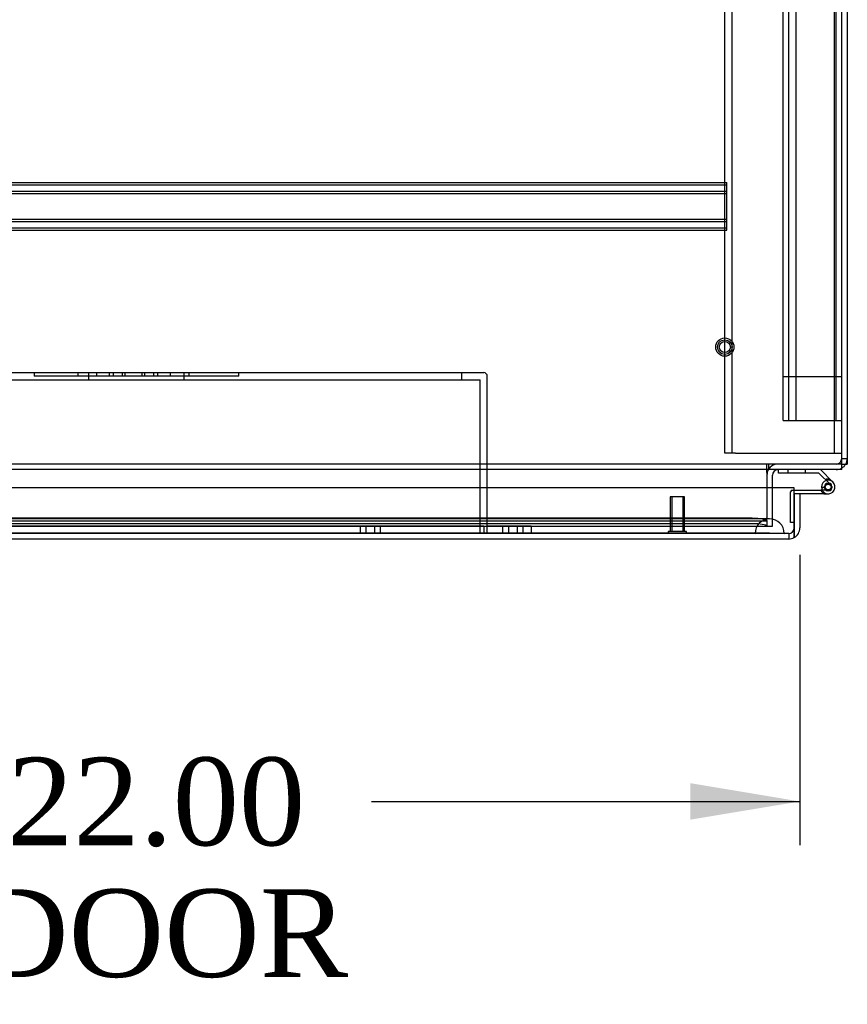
# Model space of a CAD drawing. Header units: inches. Extents: x 1 to 359, y -2 to 239.
# Tile 76 of 82: x 119 to 134, y 199 to 215. Entities that reach past the tile are written whole.
import ezdxf
from ezdxf.enums import TextEntityAlignment as Align
from ezdxf.lldxf.tags import DXFTag

# ---------------------------------------------------------------- set-up
doc = ezdxf.new("R2010")
doc.units = ezdxf.units.IN
doc.header["$MEASUREMENT"] = 0
for name, color, linetype in [('COM50677-2', 7, 'Continuous'), ('COM53964-1', 7, 'Continuous'), ('COM54746-60', 7, 'Continuous'), ('COM70215', 7, 'Continuous'), ('COM70220', 7, 'Continuous'), ('COM71196-6', 7, 'Continuous'), ('COM71298-1', 7, 'Continuous'), ('COM71299-1', 7, 'Continuous'), ('COM71301-1', 7, 'Continuous'), ('Default', 7, 'Continuous'), ('PKT1212', 7, 'Continuous'), ('STD26258', 7, 'Continuous')]:
    doc.layers.add(name, color=color, linetype=linetype)
doc.styles.add('SEACAD_Times_New_Roman', font='times.ttf')
tags = doc.linetypes.add('HIDDEN2', pattern=[0.1875, 0.125, -0.0625]).pattern_tags.tags
tags[6:7] = [DXFTag(74, 4), DXFTag(75, 0), DXFTag(340, '0'), DXFTag(46, 0.0), DXFTag(50, 0.0), DXFTag(44, 0.0), DXFTag(45, 0.0)]
tags[4:5] = [DXFTag(74, 4), DXFTag(75, 0), DXFTag(340, '0'), DXFTag(46, 0.0), DXFTag(50, 0.0), DXFTag(44, 0.0), DXFTag(45, 0.0)]
doc.dimstyles.new('HAMMOND_(STH_-_300x200)', dxfattribs={"dimtxt": 1.5, "dimasz": 1.875, "dimexe": 0.75, "dimexo": 0.75, "dimgap": 0.375, "dimtad": 0, "dimtih": 1, "dimtoh": 1, "dimzin": 0, "dimdsep": 46, "dimtxsty": 'SEACAD_Times_New_Roman', "dimblk1": '_SE_FILLED', "dimblk2": '_SE_FILLED', "dimsah": 1, "dimcen": 0.75, "dimadec": 0, "dimazin": 0, "dimtfac": 0.8, "dimtofl": 0, "dimtmove": 0, "dimatfit": 3, "dimfxl": 1, "dimtolj": 1, "dimtzin": 0, "dimarcsym": 0})

# ---------------------------------------------------------------- blocks, each defined once
blk = doc.blocks.new('SE3')
at = {"layer": 'COM50677-2', "color": 7, "linetype": 'HIDDEN2'}
for p, q in [((131.551, 208.041), (131.551, 225.541)), ((131.676, 208.041), (131.676, 225.541)), ((133.426, 208.041), (133.426, 225.541)), ((131.736, 208.041), (131.551, 208.041)), ((131.736, 208.041), (133.366, 208.041)), ((133.366, 208.041), (133.551, 208.041))]:
    blk.add_line(p, q, dxfattribs=at)
at = {"layer": 'COM53964-1', "color": 7, "linetype": 'HIDDEN2'}
for p, q in [((132.551, 209.35), (132.551, 225.725)), ((132.646, 209.35), (132.646, 225.725)), ((132.772, 209.35), (132.772, 225.725)), ((133.456, 209.35), (133.456, 225.725)), ((132.551, 208.602), (132.551, 209.35)), ((132.551, 209.35), (132.689, 209.35)), ((132.646, 208.602), (132.646, 209.35)), ((132.689, 209.35), (133.413, 209.35)), ((132.772, 208.602), (132.772, 209.35)), ((133.413, 209.35), (133.551, 209.35)), ((133.456, 208.602), (133.456, 209.35)), ((132.551, 208.602), (132.689, 208.602)), ((132.689, 208.602), (133.413, 208.602)), ((133.413, 208.602), (133.551, 208.602))]:
    blk.add_line(p, q, dxfattribs=at)
at = {"layer": 'COM54746-60', "color": 7, "linetype": 'Continuous'}
for p, q in [((132.467, 207.698), (132.467, 207.76)), ((133.187, 207.76), (133.398, 207.548)), ((133.161, 207.698), (132.467, 207.698)), ((133.356, 207.503), (133.161, 207.698)), ((133.202, 207.462), (133.264, 207.462)), ((132.739, 207.407), (133.196, 207.407)), ((133.252, 207.345), (132.739, 207.345)), ((132.739, 207.345), (132.739, 207.343)), ((133.216, 207.407), (133.196, 207.407)), ((133.252, 207.345), (133.319, 207.345)), ((132.739, 206.857), (132.739, 206.857))]:
    blk.add_line(p, q, dxfattribs=at)
at = {"layer": 'COM54746-60', "color": 7, "linetype": 'HIDDEN2'}
for p, q in [((132.628, 207.76), (132.628, 207.698)), ((132.932, 207.698), (132.932, 207.76)), ((133.203, 207.451), (133.265, 207.457)), ((133.257, 207.449), (133.257, 207.474)), ((133.307, 207.524), (133.332, 207.524)), ((133.382, 207.474), (133.382, 207.449)), ((132.677, 206.857), (132.677, 207.382)), ((132.702, 207.407), (132.739, 207.407)), ((133.319, 207.407), (133.216, 207.407)), ((133.332, 207.399), (133.307, 207.399)), ((132.739, 206.857), (132.677, 206.857))]:
    blk.add_line(p, q, dxfattribs=at)
at = {"layer": 'COM54746-60', "color": 7, "linetype": 'Continuous'}
blk.add_circle((133.319, 207.462), 0.05, dxfattribs=at)
at = {"layer": 'COM54746-60', "color": 7, "linetype": 'HIDDEN2'}
for centre, radius, start, end in [((133.319, 207.462), 0.135, 75.0294, 111.0142), ((133.307, 207.474), 0.05, 90, 180), ((133.307, 207.449), 0.05, 180, 270), ((133.319, 207.462), 0.117, 47.608, 107.0274), ((133.332, 207.474), 0.05, 0, 90), ((133.332, 207.449), 0.05, 270, 0), ((132.702, 207.382), 0.025, 90, 180)]:
    blk.add_arc(centre, radius, start, end, dxfattribs=at)
at = {"layer": 'COM54746-60', "color": 7, "linetype": 'Continuous'}
for radius, start, end in [(0.117, 107.0274, 180), (0.117, 180, 47.608), (0.055, 48.8041, 180), (0.055, 180, 48.8041), (0.135, 204.0421, 240.0736)]:
    blk.add_arc((133.319, 207.462), radius, start, end, dxfattribs=at)
at = {"layer": 'COM70215', "color": 7, "linetype": 'HIDDEN2'}
for p, q in [((112.084, 212.668), (131.584, 212.668)), ((131.584, 212.625), (131.584, 212.668)), ((112.084, 212.628), (131.584, 212.628)), ((112.084, 212.52), (131.584, 212.52)), ((112.084, 212.48), (131.584, 212.48)), ((131.584, 211.898), (131.584, 212.625)), ((112.084, 212.043), (131.584, 212.043)), ((112.084, 212.003), (131.584, 212.003)), ((112.084, 211.895), (131.584, 211.895)), ((112.084, 211.855), (131.584, 211.855)), ((131.584, 211.855), (131.584, 211.898))]:
    blk.add_line(p, q, dxfattribs=at)
at = {"layer": 'COM70220', "color": 7, "linetype": 'HIDDEN2'}
for p, q in [((132.068, 206.918), (111.6, 206.918)), ((132.318, 206.918), (132.068, 206.918)), ((132.068, 206.672), (111.6, 206.672)), ((132.068, 206.67), (111.6, 206.67)), ((132.068, 206.669), (111.6, 206.669)), ((132.318, 206.672), (132.068, 206.672)), ((132.567, 206.67), (132.068, 206.67)), ((132.567, 206.669), (132.068, 206.669)), ((132.069, 206.67), (132.318, 206.672)), ((132.069, 206.669), (132.069, 206.67)), ((132.318, 206.672), (132.567, 206.67)), ((132.567, 206.67), (132.567, 206.669))]:
    blk.add_line(p, q, dxfattribs=at)
blk.add_arc((132.318, 206.668), 0.25, 0, 180, dxfattribs=at)
at = {"layer": 'COM71196-6', "color": 7, "linetype": 'Continuous'}
for p, q in [((132.739, 207.448), (110.929, 207.448)), ((132.739, 206.763), (132.739, 207.448)), ((132.834, 207.343), (132.739, 207.343)), ((132.739, 207.343), (132.739, 206.763)), ((132.834, 207.343), (132.834, 206.763)), ((132.739, 206.598), (132.739, 206.763)), ((132.739, 206.763), (132.739, 206.598)), ((132.644, 206.573), (111.024, 206.573))]:
    blk.add_line(p, q, dxfattribs=at)
at = {"layer": 'COM71196-6', "color": 7, "linetype": 'HIDDEN2'}
for q in [(111.024, 206.668), (132.644, 206.573)]:
    blk.add_line((132.644, 206.668), q, dxfattribs=at)
blk.add_arc((132.644, 206.763), 0.095, 270, 0, dxfattribs=at)
at = {"layer": 'COM71196-6', "color": 7, "linetype": 'Continuous'}
for start, end in [(300, 0), (270, 300)]:
    blk.add_arc((132.644, 206.763), 0.19, start, end, dxfattribs=at)
at = {"layer": 'COM71196-6', "color": 7, "linetype": 'HIDDEN2'}
blk.add_ellipse((132.644, 206.763), major_axis=(0, 0.095), ratio=0.999171, start_param=3.141593, end_param=4.712389, dxfattribs=at)
at = {"layer": 'COM71196-6', "color": 7, "linetype": 'Continuous'}
blk.add_ellipse((132.644, 206.763), major_axis=(0, 0.19), ratio=0.999171, start_param=3.141593, end_param=3.665191, dxfattribs=at)
at = {"layer": 'COM71298-1', "color": 7, "linetype": 'Continuous'}
for p, q in [((133.551, 207.903), (133.551, 216.46)), ((133.551, 207.76), (85.681, 207.76)), ((132.271, 207.712), (132.271, 207.76)), ((133.551, 207.76), (133.551, 207.903)), ((132.271, 207.712), (132.271, 207.448))]:
    blk.add_line(p, q, dxfattribs=at)
at = {"layer": 'COM71298-1', "color": 7, "linetype": 'HIDDEN2'}
for p, q in [((133.551, 207.855), (85.681, 207.855)), ((132.271, 207.76), (132.271, 207.855)), ((132.301, 207.76), (132.301, 207.855)), ((132.271, 207.448), (132.271, 206.934)), ((132.021, 206.927), (111.483, 206.927)), ((132.271, 206.887), (132.271, 206.934)), ((111.233, 206.791), (132.271, 206.791)), ((111.234, 206.886), (132.271, 206.886)), ((132.021, 206.833), (111.483, 206.833)), ((132.271, 206.887), (132.271, 206.791)), ((132.271, 206.886), (132.271, 206.886)), ((132.271, 206.791), (132.271, 206.793)), ((132.271, 206.791), (132.271, 206.791))]:
    blk.add_line(p, q, dxfattribs=at)
for centre in [(132.021, 206.883), (132.021, 206.79)]:
    blk.add_ellipse(centre, major_axis=(0.25, 0), ratio=0.173648, start_param=0.070105, end_param=1.570796, dxfattribs=at)
at = {"layer": 'COM71299-1', "color": 7, "linetype": 'HIDDEN2'}
for p, q in [((127.428, 206.793), (127.488, 206.793)), ((128.238, 206.793), (132.271, 206.793))]:
    blk.add_line(p, q, dxfattribs=at)
at = {"layer": 'COM71301-1', "color": 7, "linetype": 'Continuous'}
for p, q in [((133.646, 216.465), (133.646, 207.855)), ((133.551, 207.855), (133.646, 207.855)), ((132.366, 207.448), (132.366, 207.665))]:
    blk.add_line(p, q, dxfattribs=at)
at = {"layer": 'COM71301-1', "color": 7, "linetype": 'HIDDEN2'}
for p, q in [((133.551, 207.95), (133.646, 207.95)), ((132.366, 206.793), (132.366, 207.448)), ((132.271, 206.793), (132.366, 206.793))]:
    blk.add_line(p, q, dxfattribs=at)
for centre, radius, start, end in [((133.456, 207.95), 0.095, 270, 0), ((133.456, 207.95), 0.19, 330, 0), ((132.461, 207.665), 0.19, 90, 150), ((133.456, 207.95), 0.19, 270, 300)]:
    blk.add_arc(centre, radius, start, end, dxfattribs=at)
at = {"layer": 'COM71301-1', "color": 7, "linetype": 'Continuous'}
for centre, radius, start, end in [((132.461, 207.665), 0.19, 150, 180), ((132.461, 207.665), 0.095, 90, 180), ((133.456, 207.95), 0.19, 300, 330)]:
    blk.add_arc(centre, radius, start, end, dxfattribs=at)
at = {"layer": 'PKT1212', "color": 7, "linetype": 'HIDDEN2'}
for p, q in [((115.548, 209.418), (127.428, 209.418)), ((115.613, 209.293), (127.363, 209.293)), ((119.738, 209.418), (119.738, 209.358)), ((123.238, 209.358), (119.738, 209.358)), ((120.487, 209.358), (120.487, 209.418)), ((120.673, 209.293), (120.673, 209.418)), ((120.806, 209.358), (120.806, 209.418)), ((121.025, 209.358), (121.025, 209.418)), ((121.092, 209.358), (121.092, 209.418)), ((121.246, 209.358), (121.246, 209.418)), ((121.291, 209.358), (121.291, 209.418)), ((121.586, 209.358), (121.586, 209.418)), ((121.631, 209.358), (121.631, 209.418)), ((121.785, 209.358), (121.785, 209.418)), ((121.852, 209.358), (121.852, 209.418)), ((122.071, 209.358), (122.071, 209.418)), ((122.303, 209.293), (122.303, 209.418)), ((122.39, 209.358), (122.39, 209.418)), ((123.238, 209.358), (123.238, 209.418)), ((127.053, 209.293), (127.053, 209.418)), ((127.363, 206.668), (127.363, 209.293)), ((127.488, 206.793), (127.488, 209.358)), ((127.428, 206.793), (115.548, 206.793)), ((125.311, 206.793), (125.311, 206.668)), ((125.411, 206.793), (125.411, 206.668)), ((125.561, 206.793), (125.561, 206.668)), ((125.661, 206.668), (125.661, 206.793)), ((127.428, 206.793), (127.428, 206.668)), ((127.488, 206.668), (127.488, 206.793)), ((128.238, 206.793), (127.488, 206.793)), ((127.75, 206.793), (127.75, 206.668)), ((127.85, 206.793), (127.85, 206.668)), ((128, 206.793), (128, 206.668)), ((128.1, 206.668), (128.1, 206.793)), ((128.238, 206.793), (128.238, 206.668))]:
    blk.add_line(p, q, dxfattribs=at)
blk.add_arc((127.428, 209.358), 0.06, 0, 90, dxfattribs=at)
at = {"layer": 'STD26258', "color": 7, "linetype": 'HIDDEN2'}
for p, q in [((130.864, 207.293), (130.614, 207.293)), ((130.614, 207.293), (130.614, 206.699)), ((130.645, 207.293), (130.645, 206.699)), ((130.834, 207.293), (130.834, 206.699)), ((130.864, 206.699), (130.864, 207.293)), ((130.896, 206.699), (130.583, 206.699)), ((130.583, 206.699), (130.583, 206.668)), ((130.896, 206.668), (130.896, 206.699))]:
    blk.add_line(p, q, dxfattribs=at)
for radius in [0.156, 0.125, 0.0944]:
    blk.add_circle((131.551, 209.855), radius, dxfattribs=at)
blk = doc.blocks.new('DMBLK22')
at = {"layer": 'Default', "linetype": 'Continuous', "transparency": 16777216}
for points in [[(112.709, 201.774), (112.709, 202.399), (110.834, 202.086)], [(130.959, 201.774), (132.834, 202.086), (130.959, 202.399)]]:
    blk.add_hatch(color=7, dxfattribs=at).paths.add_polyline_path(points)
at = {"layer": 'Default', "color": 7, "linetype": 'Continuous', "transparency": 16777216}
for p, q in [((132.834, 206.303), (132.834, 201.336)), ((110.834, 206.013), (110.834, 201.336)), ((110.834, 202.086), (118.164, 202.086)), ((125.505, 202.086), (132.834, 202.086))]:
    blk.add_line(p, q, dxfattribs=at)
at = {"layer": 'Default', "color": 7, "linetype": 'Continuous', "transparency": 16777216, "style": 'SEACAD_Times_New_Roman'}
for s, p in [('22.00', (119.275, 202.836)), ('DOOR', (118.689, 200.586))]:
    blk.add_text(s, height=1.5, dxfattribs=at).set_placement(p, align=Align.TOP_LEFT)
blk = doc.blocks.new('_SE_FILLED')
at = {"color": 0}
blk.add_line((0, 0), (-1, 0), dxfattribs=at)
blk.add_solid([(0, 0), (-1, -0.1665), (-1, 0.1665), (0, 0)], dxfattribs=at)

msp = doc.modelspace()

# ---------------------------------------------------------------- block references
at = {"layer": 'Default'}
msp.add_blockref('SE3', (0, 0), dxfattribs=at)

# ---------------------------------------------------------------- dimensions: what is measured, and where the dimension line sits
at = {"layer": 'Default', "color": 7, "linetype": 'Continuous'}
dim = msp.add_linear_dim(base=(132.834, 202.086), p1=(110.834, 206.763), p2=(132.834, 207.053), text='\\A1;<>\\PDOOR', dimstyle='HAMMOND_(STH_-_300x200)', dxfattribs=at)
dim.commit()
dim.dimension.update_dxf_attribs({"geometry": 'DMBLK22', "text_midpoint": (121.834, 202.086), "dimtype": 160})

doc.saveas('drawing.dxf')
